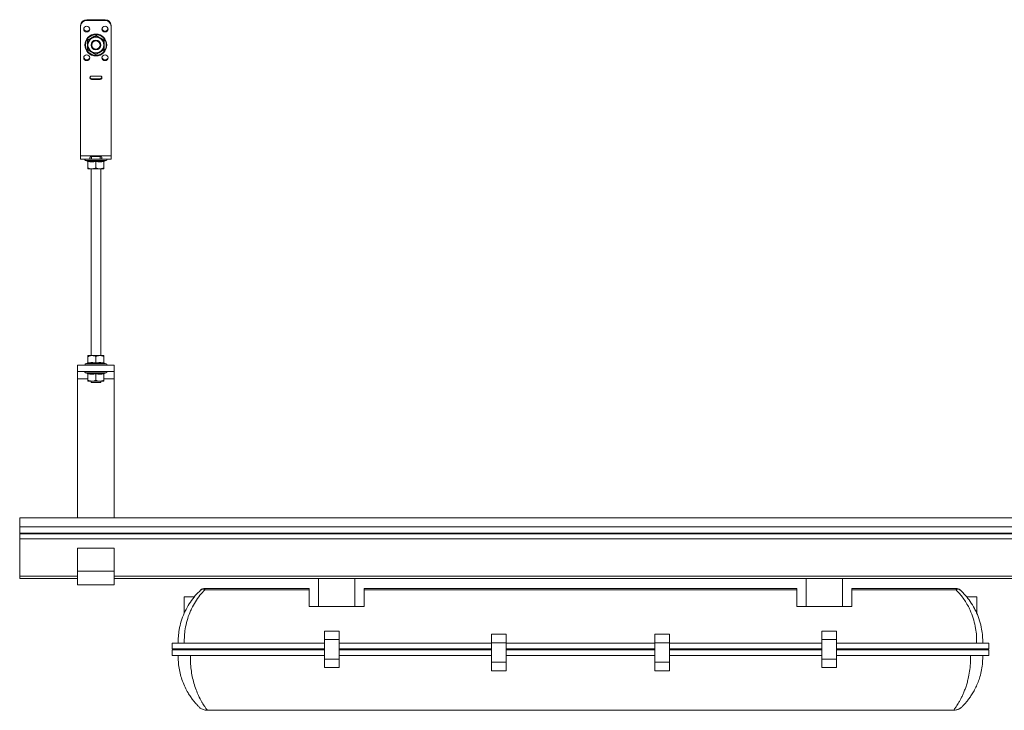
# Model space of a CAD drawing. Header units: millimetres. Extents: x 258 to 1524, y -239 to 1348.
# Tile 4 of 5: x 258 to 1066, y 782 to 1348. Entities that reach past the tile are written whole.
import ezdxf

# ---------------------------------------------------------------- set-up
doc = ezdxf.new("R2010")
doc.units = ezdxf.units.MM

msp = doc.modelspace()

# ---------------------------------------------------------------- linework, layer by layer
at = {"color": 7, "linetype": 'Continuous', "lineweight": 15}
for p, q in [((308.07, 1342.94), (308.07, 1236.57)), ((313.07, 1348.33), (313.07, 1347.64)), ((328.07, 1348.33), (313.07, 1348.33)), ((328.07, 1347.64), (313.07, 1347.64)), ((328.07, 1347.64), (328.07, 1348.33)), ((333.07, 1342.94), (333.07, 1236.57)), ((317.07, 1302.07), (324.07, 1302.07)), ((317.07, 1299.25), (317.07, 1299.93)), ((324.07, 1299.93), (317.07, 1299.93)), ((324.07, 1299.25), (317.07, 1299.25)), ((324.07, 1299.25), (324.07, 1299.93)), ((333.07, 1236.57), (308.07, 1236.57)), ((308.07, 1233.94), (308.07, 1236.57)), ((316.44, 1235.97), (317.07, 1235.95)), ((316.44, 1235.97), (317.07, 1235.95)), ((324.07, 1236.16), (317.07, 1236.16)), ((317.07, 1233.96), (317.07, 1235.95)), ((317.07, 1235.95), (324.07, 1235.95)), ((317.07, 1233.96), (317.07, 1235.95)), ((324.07, 1233.96), (324.07, 1235.95)), ((324.07, 1233.96), (324.07, 1235.95)), ((333.07, 1236.57), (333.07, 1233.94)), ((333.07, 1233.94), (308.07, 1233.94)), ((312.03, 1232.74), (313.73, 1232.12)), ((314.07, 1232), (314.07, 1226.74)), ((317.07, 1233.96), (324.07, 1233.96)), ((320.57, 1232), (320.57, 1226.74)), ((327.07, 1232), (327.07, 1226.74)), ((327.41, 1232.12), (329.12, 1232.74)), ((314.07, 1225.94), (317.32, 1225.94)), ((316.57, 1225.94), (316.57, 1072.74)), ((323.82, 1225.94), (317.32, 1225.94)), ((323.82, 1225.94), (327.07, 1225.94)), ((324.57, 1072.74), (324.57, 1225.94)), ((313.73, 1066.56), (312.03, 1065.94)), ((317.32, 1072.74), (314.07, 1072.74)), ((314.07, 1066.68), (314.07, 1071.94)), ((323.82, 1072.74), (317.32, 1072.74)), ((320.57, 1066.68), (320.57, 1071.94)), ((327.07, 1072.74), (323.82, 1072.74)), ((327.07, 1066.68), (327.07, 1071.94)), ((329.12, 1065.94), (327.41, 1066.56)), ((305.57, 1064.74), (335.57, 1064.74)), ((305.57, 1059.74), (305.57, 1064.74)), ((305.57, 1059.74), (335.57, 1059.74)), ((305.57, 1053.74), (305.57, 1059.74)), ((312.03, 1058.54), (313.73, 1057.92)), ((327.41, 1057.92), (329.12, 1058.54)), ((335.57, 1059.74), (335.57, 1064.74)), ((335.57, 1059.74), (335.57, 1053.74)), ((305.57, 939.74), (305.57, 1053.74)), ((314.07, 1057.8), (314.07, 1052.54)), ((314.07, 1051.74), (317.32, 1051.74)), ((316.57, 1051.74), (316.57, 1050.74)), ((323.45, 1050.74), (316.57, 1050.74)), ((317.32, 1051.74), (323.82, 1051.74)), ((320.57, 1057.8), (320.57, 1052.54)), ((324.57, 1050.74), (323.45, 1050.74)), ((323.82, 1051.74), (327.07, 1051.74)), ((324.57, 1050.74), (324.57, 1051.74)), ((327.07, 1057.8), (327.07, 1052.54)), ((335.57, 939.74), (335.57, 1053.74)), ((1158.07, 939.74), (258.07, 939.74)), ((258.07, 939.74), (258.07, 932.28)), ((258.07, 932.28), (1158.07, 932.28)), ((258.07, 932.28), (258.07, 926.97)), ((258.07, 926.97), (258.07, 926.61)), ((258.07, 926.97), (1158.07, 926.97)), ((258.07, 926.61), (258.07, 922.48)), ((258.07, 926.61), (1158.07, 926.61)), ((258.07, 922.48), (258.07, 891.64)), ((258.07, 922.48), (1158.07, 922.48)), ((305.57, 914.74), (335.57, 914.74)), ((305.57, 895.74), (305.57, 914.74)), ((335.57, 895.74), (335.57, 914.74)), ((258.07, 891.64), (258.07, 889.74)), ((258.07, 889.74), (305.57, 889.74)), ((305.57, 884.74), (305.57, 895.74)), ((305.57, 895.74), (335.57, 895.74)), ((335.57, 895.74), (335.57, 884.74)), ((335.57, 889.74), (1158.07, 889.74)), ((503.07, 889.74), (503.07, 866.74)), ((533.07, 866.74), (533.07, 889.74)), ((903.07, 889.74), (903.07, 866.74)), ((933.07, 866.74), (933.07, 889.74)), ((335.57, 884.74), (305.57, 884.74)), ((409.99, 881.74), (409.99, 880.63)), ((409.99, 881.74), (495.57, 881.74)), ((495.57, 880.63), (409.99, 880.63)), ((495.57, 881.74), (495.57, 880.63)), ((495.57, 866.74), (495.57, 880.63)), ((540.57, 881.74), (895.57, 881.74)), ((540.57, 880.63), (540.57, 881.74)), ((540.57, 880.63), (540.57, 866.74)), ((895.57, 880.63), (540.57, 880.63)), ((895.57, 881.74), (895.57, 880.63)), ((895.57, 866.74), (895.57, 880.63)), ((940.57, 881.74), (1026.15, 881.74)), ((940.57, 880.63), (940.57, 881.74)), ((940.57, 880.63), (940.57, 866.74)), ((1026.15, 880.63), (940.57, 880.63)), ((1026.15, 881.74), (1026.15, 880.63)), ((401.36, 874.74), (392.99, 874.74)), ((392.99, 866.74), (392.99, 874.74)), ((1043.07, 874.74), (1034.79, 874.74)), ((1043.07, 874.74), (1043.07, 861.29)), ((392.99, 861.25), (392.99, 866.74)), ((495.57, 866.74), (540.57, 866.74)), ((895.57, 866.74), (940.57, 866.74)), ((508.07, 846.74), (520.07, 846.74)), ((508.07, 839.74), (508.07, 846.74)), ((520.07, 846.74), (520.07, 839.74)), ((645.07, 844.07), (657.07, 844.07)), ((645.07, 837.07), (645.07, 844.07)), ((657.07, 844.07), (657.07, 837.07)), ((779.07, 844.07), (791.07, 844.07)), ((779.07, 837.07), (779.07, 844.07)), ((791.07, 844.07), (791.07, 837.07)), ((916.07, 846.74), (928.07, 846.74)), ((916.07, 839.74), (916.07, 846.74)), ((928.07, 846.74), (928.07, 839.74)), ((383.07, 832.24), (383.07, 836.74)), ((383.07, 836.74), (508.07, 836.74)), ((383.07, 832.24), (508.07, 832.24)), ((384.21, 832.24), (384.21, 831.4)), ((520.07, 839.74), (508.07, 839.74)), ((508.07, 823.74), (508.07, 839.74)), ((520.07, 839.74), (520.07, 823.74)), ((520.07, 836.74), (645.07, 836.74)), ((520.07, 832.24), (645.07, 832.24)), ((657.07, 837.07), (645.07, 837.07)), ((645.07, 821.07), (645.07, 837.07)), ((657.07, 837.07), (657.07, 821.07)), ((657.07, 836.74), (779.07, 836.74)), ((657.07, 832.24), (779.07, 832.24)), ((791.07, 837.07), (779.07, 837.07)), ((779.07, 821.07), (779.07, 837.07)), ((791.07, 837.07), (791.07, 821.07)), ((791.07, 836.74), (916.07, 836.74)), ((791.07, 832.24), (916.07, 832.24)), ((928.07, 839.74), (916.07, 839.74)), ((916.07, 823.74), (916.07, 839.74)), ((928.07, 839.74), (928.07, 823.74)), ((928.07, 836.74), (1053.07, 836.74)), ((928.07, 832.24), (1053.07, 832.24)), ((1051.94, 831.4), (1051.94, 832.24)), ((1053.07, 832.24), (1053.07, 836.74)), ((383.07, 826.74), (383.07, 831.4)), ((383.07, 831.4), (508.07, 831.4)), ((383.07, 826.74), (508.07, 826.74)), ((520.07, 831.4), (645.07, 831.4)), ((520.07, 826.74), (645.07, 826.74)), ((657.07, 831.4), (779.07, 831.4)), ((657.07, 826.74), (779.07, 826.74)), ((791.07, 831.4), (916.07, 831.4)), ((791.07, 826.74), (916.07, 826.74)), ((928.07, 831.4), (1053.07, 831.4)), ((928.07, 826.74), (1053.07, 826.74)), ((1053.07, 826.74), (1053.07, 831.4)), ((508.07, 816.74), (508.07, 823.74)), ((508.07, 823.74), (520.07, 823.74)), ((520.07, 816.74), (508.07, 816.74)), ((520.07, 823.74), (520.07, 816.74)), ((645.07, 814.07), (645.07, 821.07)), ((645.07, 821.07), (657.07, 821.07)), ((657.07, 821.07), (657.07, 814.07)), ((779.07, 814.07), (779.07, 821.07)), ((779.07, 821.07), (791.07, 821.07)), ((791.07, 821.07), (791.07, 814.07)), ((916.07, 823.74), (928.07, 823.74)), ((916.07, 816.74), (916.07, 823.74)), ((928.07, 816.74), (916.07, 816.74)), ((928.07, 823.74), (928.07, 816.74)), ((657.07, 814.07), (645.07, 814.07)), ((791.07, 814.07), (779.07, 814.07)), ((411.98, 781.74), (1024.17, 781.74))]:
    msp.add_line(p, q, dxfattribs=at)
at = {"color": 8, "linetype": 'Continuous', "lineweight": 15}
for p, q in [((324.85, 1232.74), (312.03, 1232.74)), ((329.12, 1232.74), (324.85, 1232.74)), ((312.03, 1065.94), (329.12, 1065.94)), ((329.12, 1058.54), (312.03, 1058.54)), ((314.07, 1053.74), (305.57, 1053.74)), ((335.57, 1053.74), (327.07, 1053.74)), ((258.07, 891.64), (305.57, 891.64)), ((335.57, 891.64), (1158.07, 891.64))]:
    msp.add_line(p, q, dxfattribs=at)
at = {"color": 7, "linetype": 'Continuous', "lineweight": 15, "flags": 128}
for points in [[(313.07, 1338.25), (312.12, 1338.42), (311.31, 1338.93), (310.76, 1339.7), (310.57, 1340.59), (310.76, 1341.49), (311.31, 1342.26), (312.12, 1342.77), (313.07, 1342.94), (314.03, 1342.77), (314.84, 1342.26), (315.38, 1341.49), (315.57, 1340.59), (315.38, 1339.7), (314.84, 1338.93), (314.03, 1338.42), (313.07, 1338.25)], [(313.07, 1338.25), (312.12, 1338.42), (311.31, 1338.93), (310.76, 1339.7), (310.57, 1340.59), (310.76, 1341.49), (311.31, 1342.26), (312.12, 1342.77), (313.07, 1342.94), (314.03, 1342.77), (314.84, 1342.26), (315.38, 1341.49), (315.57, 1340.59), (315.38, 1339.7), (314.84, 1338.93), (314.03, 1338.42), (313.07, 1338.25)], [(328.07, 1342.94), (329.03, 1342.77), (329.84, 1342.26), (330.38, 1341.49), (330.57, 1340.59), (330.38, 1339.7), (329.84, 1338.93), (329.03, 1338.42), (328.07, 1338.25), (327.12, 1338.42), (326.31, 1338.93), (325.76, 1339.7), (325.57, 1340.59), (325.76, 1341.49), (326.31, 1342.26), (327.12, 1342.77), (328.07, 1342.94)], [(328.07, 1342.94), (329.03, 1342.77), (329.84, 1342.26), (330.38, 1341.49), (330.57, 1340.59), (330.38, 1339.7), (329.84, 1338.93), (329.03, 1338.42), (328.07, 1338.25), (327.12, 1338.42), (326.31, 1338.93), (325.76, 1339.7), (325.57, 1340.59), (325.76, 1341.49), (326.31, 1342.26), (327.12, 1342.77), (328.07, 1342.94)], [(313.07, 1319.45), (314.03, 1319.27), (314.84, 1318.76), (315.38, 1318), (315.57, 1317.1), (315.38, 1316.2), (314.84, 1315.44), (314.03, 1314.93), (313.07, 1314.75), (312.12, 1314.93), (311.31, 1315.44), (310.76, 1316.2), (310.57, 1317.1), (310.76, 1318), (311.31, 1318.76), (312.12, 1319.27), (313.07, 1319.45)], [(313.07, 1319.45), (314.03, 1319.27), (314.84, 1318.76), (315.38, 1318), (315.57, 1317.1), (315.38, 1316.2), (314.84, 1315.44), (314.03, 1314.93), (313.07, 1314.75), (312.12, 1314.93), (311.31, 1315.44), (310.76, 1316.2), (310.57, 1317.1), (310.76, 1318), (311.31, 1318.76), (312.12, 1319.27), (313.07, 1319.45)], [(328.07, 1314.75), (327.12, 1314.93), (326.31, 1315.44), (325.76, 1316.2), (325.57, 1317.1), (325.76, 1318), (326.31, 1318.76), (327.12, 1319.27), (328.07, 1319.45), (329.03, 1319.27), (329.84, 1318.76), (330.38, 1318), (330.57, 1317.1), (330.38, 1316.2), (329.84, 1315.44), (329.03, 1314.93), (328.07, 1314.75)], [(328.07, 1314.75), (327.12, 1314.93), (326.31, 1315.44), (325.76, 1316.2), (325.57, 1317.1), (325.76, 1318), (326.31, 1318.76), (327.12, 1319.27), (328.07, 1319.45), (329.03, 1319.27), (329.84, 1318.76), (330.38, 1318), (330.57, 1317.1), (330.38, 1316.2), (329.84, 1315.44), (329.03, 1314.93), (328.07, 1314.75)]]:
    msp.add_lwpolyline(points, dxfattribs=at)
at = {"color": 7, "linetype": 'Continuous', "lineweight": 15}
for radius in [8.95, 8.54, 4, 3.4]:
    msp.add_circle((320.57, 1327.56), radius, dxfattribs=at)
for centre, radius, start, end in [((312.93, 1343.47), 4.86, 88.27403, 178.16424), ((312.93, 1342.79), 4.86, 88.27474, 178.16353), ((313.01, 1341.38), 2.45, 190.34022, 271.53888), ((313.14, 1341.38), 2.45, 268.46107, 349.65991), ((328.07, 1341.43), 2.52, 191.20352, 348.79648), ((328.22, 1343.47), 4.86, 1.8358, 91.72597), ((328.22, 1342.79), 4.86, 1.83651, 91.72526), ((320.57, 1327.56), 6.5, 120, 180), ((320.57, 1327.56), 6.5, 60, 120), ((320.57, 1327.56), 6.5, 0, 60), ((320.57, 1327.56), 6.5, 180, 240), ((320.57, 1327.56), 6.5, 300, 0), ((313.07, 1317.93), 2.52, 191.2043, 348.7957), ((320.57, 1327.56), 6.5, 240, 300), ((328.01, 1317.88), 2.45, 190.34129, 271.53856), ((328.14, 1317.88), 2.45, 268.46128, 349.6587), ((317, 1300.66), 1.41, 87.1328, 272.8672), ((317.04, 1301.41), 1.48, 196.06207, 271.41017), ((324.14, 1300.66), 1.41, 267.13285, 92.86715), ((324.11, 1301.41), 1.48, 268.58983, 343.93793), ((312.24, 1233.32), 0.619, 90, 250), ((313.59, 1231.66), 0.48, 0, 71.81095), ((327.55, 1231.66), 0.48, 107.7103, 180), ((328.91, 1233.32), 0.619, 290, 90), ((313.59, 1067.02), 0.48, 287.7103, 0), ((327.55, 1067.02), 0.48, 180, 251.81095), ((312.24, 1065.36), 0.619, 110, 270), ((312.24, 1059.12), 0.619, 90, 250), ((328.91, 1065.36), 0.619, 270, 70), ((328.91, 1059.12), 0.619, 290, 90), ((313.59, 1057.46), 0.48, 0, 71.81095), ((327.55, 1057.46), 0.48, 107.7103, 180), ((409.99, 876.74), 5, 90, 133.01023), ((408.47, 877.87), 3.16, 61.16868, 126.77592), ((1026.15, 876.74), 5, 46.98977, 90), ((1027.68, 877.87), 3.16, 53.22392, 118.83145)]:
    msp.add_arc(centre, radius, start, end, dxfattribs=at)
for points, knots in [([(313.74, 1331.51), (314.01, 1331.67), (315.39, 1332.45), (317.7, 1333.77), (319.69, 1334.94), (320.57, 1335.46)], [0, 0, 0, 0, 0.120964, 0.606825, 1, 1, 1, 1]), ([(314.07, 1331.32), (314.53, 1331.58), (315.45, 1332.11), (316.56, 1332.75), (317.19, 1333.12), (317.32, 1333.19)], [0, 0, 0, 0, 0.4347951, 0.879847, 1, 1, 1, 1]), ([(317.32, 1333.19), (318.18, 1333.69), (319.3, 1334.33), (320.33, 1334.93), (320.57, 1335.07)], [0, 0, 0, 0, 0.769007, 1, 1, 1, 1]), ([(320.57, 1335.46), (320.85, 1335.3), (322.21, 1334.5), (324.51, 1333.15), (326.52, 1332.02), (327.41, 1331.51)], [0, 0, 0, 0, 0.120963, 0.606827, 1, 1, 1, 1]), ([(320.57, 1335.46), (320.57, 1335.46), (320.57, 1335.4), (320.57, 1335.3), (320.57, 1335.17), (320.57, 1335.09), (320.57, 1335.08), (320.57, 1335.07)], [0, 0, 0, 0, 0.006855, 0.26758, 0.528621, 0.763822, 1, 1, 1, 1]), ([(320.57, 1335.07), (320.85, 1334.91), (321.89, 1334.31), (323, 1333.67), (323.82, 1333.19)], [0, 0, 0, 0, 0.263899, 1, 1, 1, 1]), ([(323.82, 1333.19), (323.97, 1333.11), (325, 1332.52), (326.1, 1331.88), (327, 1331.36), (327.07, 1331.32)], [0, 0, 0, 0, 0.1279436, 0.9273565, 1, 1, 1, 1]), ([(314.07, 1331.32), (314.07, 1331.32), (314.06, 1331.33), (313.99, 1331.37), (313.88, 1331.43), (313.79, 1331.48), (313.74, 1331.51), (313.74, 1331.51)], [0, 0, 0, 0, 0.236173, 0.471355, 0.732398, 0.993133, 1, 1, 1, 1]), ([(313.74, 1323.62), (313.74, 1323.93), (313.75, 1325.51), (313.77, 1328.18), (313.75, 1330.48), (313.74, 1331.51)], [0, 0, 0, 0, 0.120964, 0.606826, 1, 1, 1, 1]), ([(314.07, 1327.56), (314.07, 1328.55), (314.07, 1329.84), (314.07, 1331.04), (314.07, 1331.32)], [0, 0, 0, 0, 0.7690092, 1, 1, 1, 1]), ([(314.07, 1323.81), (314.07, 1324.34), (314.07, 1325.4), (314.07, 1326.68), (314.07, 1327.41), (314.07, 1327.56)], [0, 0, 0, 0, 0.4347947, 0.8798427, 1, 1, 1, 1]), ([(327.41, 1331.51), (327.41, 1331.51), (327.36, 1331.48), (327.27, 1331.43), (327.16, 1331.37), (327.09, 1331.33), (327.08, 1331.32), (327.07, 1331.32)], [0, 0, 0, 0, 0.006871, 0.267606, 0.528648, 0.763828, 1, 1, 1, 1]), ([(327.07, 1331.32), (327.07, 1330.79), (327.07, 1329.73), (327.07, 1328.45), (327.07, 1327.72), (327.07, 1327.56)], [0, 0, 0, 0, 0.434798, 0.879849, 1, 1, 1, 1]), ([(327.07, 1327.56), (327.07, 1326.58), (327.07, 1325.29), (327.07, 1324.09), (327.07, 1323.81)], [0, 0, 0, 0, 0.769004, 1, 1, 1, 1]), ([(327.41, 1331.51), (327.41, 1331.2), (327.4, 1329.62), (327.38, 1326.95), (327.4, 1324.65), (327.41, 1323.62)], [0, 0, 0, 0, 0.120967, 0.606826, 1, 1, 1, 1]), ([(314.07, 1323.81), (314.07, 1323.81), (314.06, 1323.8), (313.99, 1323.76), (313.88, 1323.7), (313.79, 1323.65), (313.74, 1323.62), (313.74, 1323.62)], [0, 0, 0, 0, 0.236177, 0.471365, 0.732413, 0.993154, 1, 1, 1, 1]), ([(320.57, 1319.67), (320.3, 1319.83), (318.94, 1320.63), (316.64, 1321.98), (314.63, 1323.11), (313.74, 1323.62)], [0, 0, 0, 0, 0.120965, 0.606826, 1, 1, 1, 1]), ([(314.07, 1323.81), (314.35, 1323.65), (315.39, 1323.05), (316.5, 1322.41), (317.32, 1321.94)], [0, 0, 0, 0, 0.2638993, 1, 1, 1, 1]), ([(317.32, 1321.94), (317.47, 1321.85), (318.5, 1321.26), (319.6, 1320.62), (320.5, 1320.1), (320.57, 1320.06)], [0, 0, 0, 0, 0.1279436, 0.9273565, 1, 1, 1, 1]), ([(327.41, 1323.62), (327.14, 1323.46), (325.76, 1322.68), (323.45, 1321.36), (321.46, 1320.19), (320.57, 1319.67)], [0, 0, 0, 0, 0.120966, 0.606826, 1, 1, 1, 1]), ([(323.82, 1321.94), (322.97, 1321.44), (321.85, 1320.8), (320.81, 1320.2), (320.57, 1320.06)], [0, 0, 0, 0, 0.769008, 1, 1, 1, 1]), ([(320.57, 1320.06), (320.57, 1320.05), (320.57, 1320.04), (320.57, 1319.96), (320.57, 1319.83), (320.57, 1319.73), (320.57, 1319.67), (320.57, 1319.67)], [0, 0, 0, 0, 0.236178, 0.471379, 0.73242, 0.993145, 1, 1, 1, 1]), ([(327.07, 1323.81), (326.62, 1323.55), (325.7, 1323.02), (324.59, 1322.38), (323.96, 1322.01), (323.82, 1321.94)], [0, 0, 0, 0, 0.434791, 0.879846, 1, 1, 1, 1]), ([(327.41, 1323.62), (327.41, 1323.62), (327.36, 1323.65), (327.27, 1323.7), (327.16, 1323.76), (327.09, 1323.8), (327.08, 1323.81), (327.07, 1323.81)], [0, 0, 0, 0, 0.006851, 0.267591, 0.528639, 0.763823, 1, 1, 1, 1]), ([(317.07, 1236.16), (316.99, 1236.16), (316.81, 1236.15), (316.47, 1236.04), (316.14, 1235.81), (315.87, 1235.52), (315.7, 1235.23), (315.59, 1234.93), (315.56, 1234.59), (315.62, 1234.28), (315.86, 1234.1), (316.15, 1234.03), (316.52, 1233.98), (316.85, 1233.97), (317.07, 1233.96)], [0, 0, 0, 0, 0.04771, 0.094877, 0.195681, 0.267706, 0.340704, 0.41767, 0.501169, 0.641277, 0.759631, 0.815965, 0.873402, 1, 1, 1, 1]), ([(317.07, 1236.16), (316.99, 1236.16), (316.81, 1236.15), (316.47, 1236.04), (316.14, 1235.81), (315.87, 1235.52), (315.7, 1235.23), (315.59, 1234.93), (315.56, 1234.59), (315.62, 1234.28), (315.86, 1234.1), (316.15, 1234.03), (316.52, 1233.98), (316.85, 1233.97), (317.07, 1233.96)], [0, 0, 0, 0, 0.04771, 0.094877, 0.195681, 0.267706, 0.340704, 0.41767, 0.501169, 0.641277, 0.759631, 0.815965, 0.873402, 1, 1, 1, 1]), ([(324.07, 1233.96), (324.16, 1233.96), (324.34, 1233.97), (324.68, 1233.98), (325, 1234.02), (325.28, 1234.11), (325.45, 1234.24), (325.55, 1234.42), (325.59, 1234.71), (325.53, 1235.13), (325.29, 1235.55), (325, 1235.81), (324.63, 1236.03), (324.3, 1236.11), (324.07, 1236.16)], [0, 0, 0, 0, 0.0477099, 0.0948775, 0.1956812, 0.2677063, 0.3407043, 0.4176697, 0.5011688, 0.6412776, 0.7596314, 0.8159667, 0.873402, 1, 1, 1, 1]), ([(324.07, 1233.96), (324.16, 1233.96), (324.34, 1233.97), (324.68, 1233.98), (325, 1234.02), (325.28, 1234.11), (325.45, 1234.24), (325.55, 1234.42), (325.59, 1234.71), (325.53, 1235.13), (325.29, 1235.55), (325, 1235.81), (324.63, 1236.03), (324.3, 1236.11), (324.07, 1236.16)], [0, 0, 0, 0, 0.0477099, 0.0948775, 0.1956812, 0.2677063, 0.3407043, 0.4176697, 0.5011688, 0.6412776, 0.7596314, 0.8159667, 0.873402, 1, 1, 1, 1]), ([(324.07, 1235.95), (324.25, 1235.95), (324.46, 1235.95), (324.66, 1235.96), (324.7, 1235.97)], [0, 0, 0, 0, 0.793244, 1, 1, 1, 1]), ([(324.07, 1235.95), (324.25, 1235.95), (324.46, 1235.95), (324.66, 1235.96), (324.7, 1235.97)], [0, 0, 0, 0, 0.793244, 1, 1, 1, 1]), ([(313.74, 1232.5), (314.01, 1232.45), (315.39, 1232.17), (317.7, 1231.99), (319.69, 1232.35), (320.57, 1232.5)], [0, 0, 0, 0, 0.120964, 0.606826, 1, 1, 1, 1]), ([(313.74, 1232.5), (313.74, 1232.5), (313.79, 1232.48), (313.88, 1232.43), (313.99, 1232.31), (314.06, 1232.16), (314.07, 1232.06), (314.07, 1232)], [0, 0, 0, 0, 0.006849, 0.267586, 0.528635, 0.763835, 1, 1, 1, 1]), ([(320.57, 1232), (319.51, 1231.83), (317.34, 1231.49), (315.17, 1231.83), (314.07, 1232)], [0, 0, 0, 0, 0.49217, 1, 1, 1, 1]), ([(320.57, 1232.5), (320.85, 1232.45), (322.21, 1232.17), (324.51, 1231.99), (326.52, 1232.35), (327.41, 1232.5)], [0, 0, 0, 0, 0.120964, 0.606826, 1, 1, 1, 1]), ([(320.57, 1232), (320.57, 1232.06), (320.57, 1232.16), (320.57, 1232.31), (320.57, 1232.43), (320.57, 1232.48), (320.57, 1232.5), (320.57, 1232.5)], [0, 0, 0, 0, 0.236166, 0.471365, 0.732414, 0.993153, 1, 1, 1, 1]), ([(327.07, 1232), (326.01, 1231.83), (323.84, 1231.49), (321.67, 1231.83), (320.57, 1232)], [0, 0, 0, 0, 0.49217, 1, 1, 1, 1]), ([(327.07, 1232), (327.08, 1232.06), (327.09, 1232.16), (327.16, 1232.31), (327.27, 1232.43), (327.36, 1232.48), (327.41, 1232.5), (327.41, 1232.5)], [0, 0, 0, 0, 0.2361648, 0.4713616, 0.7324099, 0.9931467, 1, 1, 1, 1]), ([(314.07, 1226.74), (314.53, 1226.55), (315.45, 1226.16), (316.56, 1225.96), (317.19, 1225.94), (317.32, 1225.94)], [0, 0, 0, 0, 0.434794, 0.879849, 1, 1, 1, 1]), ([(314.07, 1225.94), (314.07, 1226.04), (314.07, 1226.17), (314.07, 1226.63), (314.07, 1226.74)], [0, 0, 0, 0, 0.769006, 1, 1, 1, 1]), ([(317.32, 1225.94), (318.18, 1226.04), (319.3, 1226.17), (320.33, 1226.63), (320.57, 1226.74)], [0, 0, 0, 0, 0.769006, 1, 1, 1, 1]), ([(323.82, 1225.94), (323.68, 1225.94), (322.65, 1225.97), (321.55, 1226.3), (320.65, 1226.71), (320.57, 1226.74)], [0, 0, 0, 0, 0.127944, 0.927355, 1, 1, 1, 1]), ([(327.07, 1226.74), (326.8, 1226.62), (325.76, 1226.16), (324.64, 1226.03), (323.82, 1225.94)], [0, 0, 0, 0, 0.2638999, 1, 1, 1, 1]), ([(327.07, 1226.74), (327.07, 1226.55), (327.07, 1226.16), (327.07, 1225.96), (327.07, 1225.94), (327.07, 1225.94)], [0, 0, 0, 0, 0.4347944, 0.8798478, 1, 1, 1, 1]), ([(313.74, 1066.18), (313.74, 1066.18), (313.79, 1066.2), (313.88, 1066.25), (313.99, 1066.37), (314.06, 1066.52), (314.07, 1066.62), (314.07, 1066.68)], [0, 0, 0, 0, 0.006855, 0.267585, 0.528632, 0.763831, 1, 1, 1, 1]), ([(320.57, 1066.18), (320.3, 1066.23), (318.94, 1066.51), (316.64, 1066.69), (314.63, 1066.33), (313.74, 1066.18)], [0, 0, 0, 0, 0.120964, 0.606826, 1, 1, 1, 1]), ([(317.32, 1072.74), (316.47, 1072.64), (315.35, 1072.51), (314.31, 1072.05), (314.07, 1071.94)], [0, 0, 0, 0, 0.769007, 1, 1, 1, 1]), ([(314.07, 1071.94), (314.07, 1072.13), (314.07, 1072.52), (314.07, 1072.72), (314.07, 1072.74), (314.07, 1072.74)], [0, 0, 0, 0, 0.4347942, 0.8798477, 1, 1, 1, 1]), ([(314.07, 1066.68), (315.14, 1066.85), (317.31, 1067.19), (319.47, 1066.85), (320.57, 1066.68)], [0, 0, 0, 0, 0.49217, 1, 1, 1, 1]), ([(320.57, 1071.94), (320.12, 1072.13), (319.2, 1072.52), (318.09, 1072.72), (317.46, 1072.74), (317.32, 1072.74)], [0, 0, 0, 0, 0.4347931, 0.8798473, 1, 1, 1, 1]), ([(323.82, 1072.74), (323.68, 1072.74), (322.65, 1072.71), (321.55, 1072.38), (320.65, 1071.97), (320.57, 1071.94)], [0, 0, 0, 0, 0.1279446, 0.9273554, 1, 1, 1, 1]), ([(320.57, 1066.68), (321.64, 1066.85), (323.81, 1067.19), (325.97, 1066.85), (327.07, 1066.68)], [0, 0, 0, 0, 0.49217, 1, 1, 1, 1]), ([(320.57, 1066.18), (320.57, 1066.18), (320.57, 1066.2), (320.57, 1066.25), (320.57, 1066.37), (320.57, 1066.52), (320.57, 1066.62), (320.57, 1066.68)], [0, 0, 0, 0, 0.006853, 0.267585, 0.528632, 0.76383, 1, 1, 1, 1]), ([(327.41, 1066.18), (327.14, 1066.23), (325.76, 1066.51), (323.45, 1066.69), (321.46, 1066.33), (320.57, 1066.18)], [0, 0, 0, 0, 0.120964, 0.606826, 1, 1, 1, 1]), ([(327.07, 1071.94), (326.8, 1072.06), (325.76, 1072.52), (324.64, 1072.65), (323.82, 1072.74)], [0, 0, 0, 0, 0.263899, 1, 1, 1, 1]), ([(327.07, 1072.74), (327.07, 1072.64), (327.07, 1072.51), (327.07, 1072.05), (327.07, 1071.94)], [0, 0, 0, 0, 0.769007, 1, 1, 1, 1]), ([(327.41, 1066.18), (327.41, 1066.18), (327.36, 1066.2), (327.27, 1066.25), (327.16, 1066.37), (327.09, 1066.52), (327.08, 1066.62), (327.07, 1066.68)], [0, 0, 0, 0, 0.006859, 0.267589, 0.528636, 0.763831, 1, 1, 1, 1]), ([(313.74, 1058.3), (314.01, 1058.25), (315.39, 1057.97), (317.7, 1057.79), (319.69, 1058.15), (320.57, 1058.3)], [0, 0, 0, 0, 0.120964, 0.606826, 1, 1, 1, 1]), ([(313.74, 1058.3), (313.74, 1058.3), (313.79, 1058.28), (313.88, 1058.23), (313.99, 1058.11), (314.06, 1057.96), (314.07, 1057.86), (314.07, 1057.8)], [0, 0, 0, 0, 0.006855, 0.267585, 0.528632, 0.763831, 1, 1, 1, 1]), ([(320.57, 1058.3), (320.85, 1058.25), (322.21, 1057.97), (324.51, 1057.79), (326.52, 1058.15), (327.41, 1058.3)], [0, 0, 0, 0, 0.120964, 0.606826, 1, 1, 1, 1]), ([(320.57, 1058.3), (320.57, 1058.3), (320.57, 1058.28), (320.57, 1058.23), (320.57, 1058.11), (320.57, 1057.96), (320.57, 1057.86), (320.57, 1057.8)], [0, 0, 0, 0, 0.006853, 0.267585, 0.528632, 0.76383, 1, 1, 1, 1]), ([(327.41, 1058.3), (327.41, 1058.3), (327.36, 1058.28), (327.27, 1058.23), (327.16, 1058.11), (327.09, 1057.96), (327.08, 1057.86), (327.07, 1057.8)], [0, 0, 0, 0, 0.006859, 0.267589, 0.528636, 0.763831, 1, 1, 1, 1]), ([(320.57, 1057.8), (319.51, 1057.63), (317.34, 1057.29), (315.17, 1057.63), (314.07, 1057.8)], [0, 0, 0, 0, 0.49217, 1, 1, 1, 1]), ([(314.07, 1052.54), (314.35, 1052.42), (315.39, 1051.96), (316.5, 1051.83), (317.32, 1051.74)], [0, 0, 0, 0, 0.263898, 1, 1, 1, 1]), ([(314.07, 1051.74), (314.07, 1051.84), (314.07, 1051.97), (314.07, 1052.43), (314.07, 1052.54)], [0, 0, 0, 0, 0.769007, 1, 1, 1, 1]), ([(317.32, 1051.74), (317.47, 1051.74), (318.5, 1051.77), (319.6, 1052.1), (320.5, 1052.51), (320.57, 1052.54)], [0, 0, 0, 0, 0.127945, 0.927355, 1, 1, 1, 1]), ([(327.07, 1057.8), (326.01, 1057.63), (323.84, 1057.29), (321.67, 1057.63), (320.57, 1057.8)], [0, 0, 0, 0, 0.49217, 1, 1, 1, 1]), ([(320.57, 1052.54), (321.03, 1052.35), (321.95, 1051.96), (323.06, 1051.76), (323.69, 1051.74), (323.82, 1051.74)], [0, 0, 0, 0, 0.434794, 0.879847, 1, 1, 1, 1]), ([(323.82, 1051.74), (324.68, 1051.84), (325.8, 1051.97), (326.83, 1052.43), (327.07, 1052.54)], [0, 0, 0, 0, 0.769007, 1, 1, 1, 1]), ([(327.07, 1052.54), (327.07, 1052.35), (327.07, 1051.96), (327.07, 1051.76), (327.07, 1051.74), (327.07, 1051.74)], [0, 0, 0, 0, 0.434794, 0.879848, 1, 1, 1, 1]), ([(388.07, 836.74), (388.09, 838.6), (388.13, 842.33), (388.93, 848.41), (390.46, 854.84), (392.52, 860.34), (395.03, 865.6), (398, 870.55), (402.05, 875.89), (405.07, 878.89), (406.58, 880.4)], [0, 0, 0, 0, 0.103803, 0.207623, 0.346965, 0.486386, 0.559589, 0.706131, 0.853245, 1, 1, 1, 1]), ([(409.99, 880.63), (408.61, 879.15), (405.85, 876.19), (402.15, 870.92), (399.43, 866.02), (397.14, 860.84), (395.26, 855.41), (393.83, 848.94), (393.08, 842.68), (393.09, 838.72), (393.09, 836.74)], [0, 0, 0, 0, 0.145048, 0.29044, 0.43528, 0.507486, 0.64473, 0.781895, 0.890958, 1, 1, 1, 1]), ([(1043.06, 836.74), (1043.06, 838.78), (1043.06, 842.91), (1042.26, 849.31), (1040.76, 855.86), (1038.8, 861.38), (1036.68, 866.05), (1034.55, 869.93), (1031.98, 873.82), (1029.19, 877.43), (1027.17, 879.57), (1026.15, 880.63)], [0, 0, 0, 0, 0.112692, 0.227393, 0.363537, 0.502476, 0.581958, 0.6851, 0.78826, 0.894123, 1, 1, 1, 1]), ([(1029.57, 880.4), (1031.02, 878.96), (1033.92, 876.08), (1037.84, 870.99), (1040.82, 866.15), (1043.39, 860.92), (1045.54, 855.31), (1047.15, 848.83), (1048.01, 842.59), (1048.05, 838.69), (1048.07, 836.74)], [0, 0, 0, 0, 0.140918, 0.282153, 0.422892, 0.503469, 0.643226, 0.782903, 0.891461, 1, 1, 1, 1]), ([(404.84, 784.78), (404.84, 784.78), (404.84, 784.78), (404.51, 785.11), (403.66, 786), (401.96, 787.89), (400.06, 790.24), (398.12, 792.91), (395.95, 796.3), (393.7, 800.51), (391.57, 805.51), (389.91, 810.81), (388.77, 816.12), (388.12, 821.47), (388.09, 824.98), (388.07, 826.74)], [0, 0, 0, 0, 0.009153, 0.039247, 0.125689, 0.21238, 0.288618, 0.365171, 0.441527, 0.54285, 0.644156, 0.737471, 0.830759, 0.915384, 1, 1, 1, 1]), ([(1048.07, 826.74), (1048.05, 824.82), (1048.01, 820.84), (1047.18, 814.94), (1045.88, 809.49), (1044.23, 804.68), (1042.41, 800.48), (1040.44, 796.74), (1038.4, 793.46), (1036.4, 790.65), (1034.51, 788.26), (1032.84, 786.37), (1031.74, 785.22), (1031.26, 784.73), (1031.29, 784.76), (1031.3, 784.77)], [0, 0, 0, 0, 0.090861, 0.188581, 0.286331, 0.36855, 0.451066, 0.533325, 0.610362, 0.687606, 0.764531, 0.842369, 0.920047, 0.981362, 1, 1, 1, 1]), ([(405.09, 784.53), (405.11, 784.51), (405.15, 784.47), (405.25, 784.37), (405.44, 784.21), (405.76, 783.93), (406.39, 783.45), (407.32, 782.88), (408.64, 782.28), (410.11, 781.89), (411.29, 781.72), (411.88, 781.75), (411.98, 781.76)], [0, 0, 0, 0, 0.0465, 0.104644, 0.144793, 0.192693, 0.272937, 0.426553, 0.580303, 0.787798, 0.963751, 1, 1, 1, 1]), ([(1024.16, 781.74), (1024.18, 781.74), (1024.64, 781.71), (1025.52, 781.82), (1026.74, 782.06), (1027.83, 782.43), (1028.76, 782.86), (1029.53, 783.31), (1030.11, 783.72), (1030.52, 784.04), (1030.75, 784.24), (1030.89, 784.37), (1030.99, 784.46), (1031.04, 784.51), (1031.06, 784.53)], [0, 0, 0, 0, 0.006764, 0.16458, 0.312097, 0.448186, 0.571157, 0.678508, 0.765655, 0.82515, 0.866423, 0.897892, 0.941489, 1, 1, 1, 1])]:
    msp.add_open_spline(points, degree=3, knots=knots, dxfattribs=at)
at = {"color": 8, "linetype": 'Continuous', "lineweight": 15}
for points, knots in [([(313.75, 1232.18), (313.76, 1232.16), (313.76, 1232.06), (313.75, 1232.31), (313.74, 1232.5)], [0, 0, 0, 0, 0.213611, 1, 1, 1, 1]), ([(327.41, 1232.5), (327.41, 1232.45), (327.4, 1232.21), (327.4, 1232.19), (327.39, 1232.18)], [0, 0, 0, 0, 0.241916, 1, 1, 1, 1]), ([(313.74, 1066.18), (313.74, 1066.23), (313.75, 1066.47), (313.75, 1066.49), (313.75, 1066.5)], [0, 0, 0, 0, 0.241916, 1, 1, 1, 1]), ([(327.39, 1066.5), (327.39, 1066.52), (327.39, 1066.62), (327.4, 1066.37), (327.41, 1066.18)], [0, 0, 0, 0, 0.213611, 1, 1, 1, 1]), ([(313.75, 1057.98), (313.76, 1057.96), (313.76, 1057.86), (313.75, 1058.11), (313.74, 1058.3)], [0, 0, 0, 0, 0.213611, 1, 1, 1, 1]), ([(327.41, 1058.3), (327.41, 1058.25), (327.4, 1058.01), (327.4, 1057.99), (327.39, 1057.98)], [0, 0, 0, 0, 0.241916, 1, 1, 1, 1]), ([(398.08, 826.74), (398.08, 824.81), (398.09, 820.91), (398.64, 815.08), (399.59, 809.36), (400.98, 803.75), (402.74, 798.43), (404.88, 793.34), (406.83, 789.6), (408.39, 786.96), (409.71, 784.92), (410.98, 783.1), (411.89, 781.91), (411.95, 781.82), (411.98, 781.79)], [0, 0, 0, 0, 0.079403, 0.160524, 0.245166, 0.331612, 0.425606, 0.521578, 0.632546, 0.689622, 0.746691, 0.836727, 0.929104, 1, 1, 1, 1]), ([(1024.17, 781.79), (1024.15, 781.77), (1024.06, 781.65), (1024.48, 782.2), (1025.42, 783.46), (1026.68, 785.27), (1027.96, 787.3), (1029.17, 789.37), (1030.43, 791.74), (1031.7, 794.41), (1032.93, 797.32), (1034.11, 800.5), (1035.19, 803.96), (1036.32, 808.31), (1037.33, 813.68), (1038.04, 820.1), (1038.06, 824.54), (1038.07, 826.74)], [0, 0, 0, 0, 0.012042, 0.09745, 0.179359, 0.263058, 0.319804, 0.376556, 0.43498, 0.493405, 0.551075, 0.608742, 0.668286, 0.727823, 0.817421, 0.909255, 1, 1, 1, 1])]:
    msp.add_open_spline(points, degree=3, knots=knots, dxfattribs=at)

doc.saveas('drawing.dxf')
